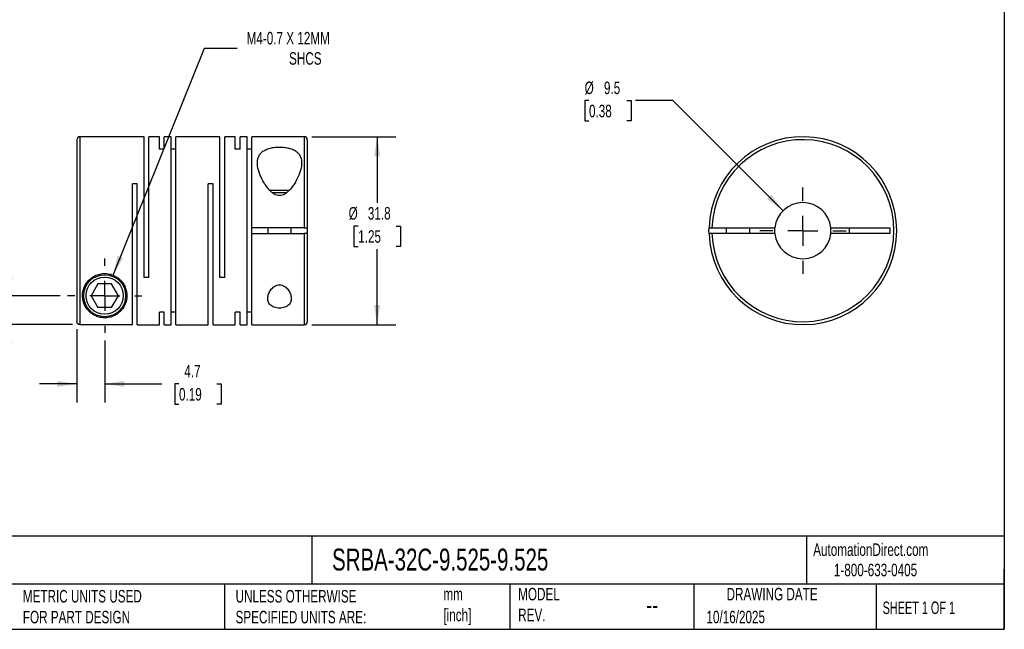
# Model space of a CAD drawing. Header units: millimetres. Extents: x 6 to 273, y 6 to 210.
# Tile 2 of 3: x 106 to 273, y 6 to 109. Entities that reach past the tile are written whole.
import ezdxf

# ---------------------------------------------------------------- set-up
doc = ezdxf.new("R2010")
doc.units = ezdxf.units.MM
doc.linetypes.add('SLD-Center', pattern=[19.05, 15.24, -1.27, 1.27, -1.27])
doc.linetypes.add('SLD-Solid', pattern=[0])
doc.layers.add('CENTER', color=40, linetype='SLD-Center')
doc.layers.add('DIMENSIONS', color=140, linetype='SLD-Solid', lineweight=25)
doc.layers.add('TEXT', color=140, linetype='SLD-Solid', lineweight=25)
doc.styles.add('SLDTEXTSTYLE0', font='TXT', dxfattribs={"width": 0.7})
doc.styles.add('SLDTEXTSTYLE1', font='TXT', dxfattribs={"width": 0.65})
doc.dimstyles.new('SLDDIMSTYLE0', dxfattribs={"dimtxt": 2.158008, "dimasz": 3.302, "dimexe": 0, "dimexo": 0.0625, "dimgap": 0.539502, "dimtad": 0, "dimtih": 1, "dimtoh": 1, "dimdec": 1, "dimrnd": 1e-09, "dimzin": 12, "dimdsep": 46, "dimtxsty": 'SLDTEXTSTYLE0', "dimsah": 1, "dimcen": 0.09, "dimadec": 0, "dimazin": 3, "dimtfac": 1, "dimtdec": 1, "dimtmove": 0, "dimatfit": 0, "dimfxl": 0, "dimfrac": 2, "dimtolj": 1, "dimtzin": 12, "dimarcsym": 0})
doc.dimstyles.new('SLDDIMSTYLE1', dxfattribs={"dimtxt": 2.158008, "dimasz": 3.302, "dimexe": 0, "dimexo": 0.0625, "dimgap": 0.539502, "dimtad": 0, "dimtih": 1, "dimtoh": 1, "dimdec": 1, "dimrnd": 1e-09, "dimzin": 12, "dimdsep": 46, "dimtxsty": 'SLDTEXTSTYLE0', "dimsah": 1, "dimcen": 0.09, "dimadec": 0, "dimazin": 3, "dimtfac": 1, "dimtdec": 1, "dimtofl": 0, "dimtmove": 0, "dimatfit": 3, "dimfxl": 0, "dimfrac": 2, "dimtolj": 1, "dimtzin": 12, "dimarcsym": 0})
doc.dimstyles.new('SLDDIMSTYLE2', dxfattribs={"dimtxt": 2.158008, "dimasz": 3.302, "dimexe": 0, "dimexo": 0.0625, "dimgap": 0.539502, "dimtad": 0, "dimtih": 1, "dimtoh": 1, "dimdec": 1, "dimrnd": 1e-09, "dimzin": 12, "dimdsep": 46, "dimtxsty": 'SLDTEXTSTYLE0', "dimsah": 1, "dimcen": 0, "dimadec": 0, "dimazin": 3, "dimtfac": 1, "dimtdec": 1, "dimtofl": 0, "dimtmove": 0, "dimatfit": 3, "dimfxl": 0, "dimfrac": 2, "dimtolj": 1, "dimtzin": 12, "dimarcsym": 0})
doc.dimstyles.new('SLDDIMSTYLE3', dxfattribs={"dimtxt": 2.158008, "dimasz": 3.302, "dimexe": 0, "dimexo": 0.0625, "dimgap": 0.539502, "dimtad": 0, "dimtih": 1, "dimtoh": 1, "dimdec": 1, "dimrnd": 1e-09, "dimzin": 12, "dimdsep": 46, "dimtxsty": 'SLDTEXTSTYLE0', "dimsah": 1, "dimcen": 0, "dimadec": 0, "dimazin": 3, "dimtfac": 1, "dimtdec": 1, "dimtofl": 0, "dimtmove": 0, "dimatfit": 3, "dimfxl": 0, "dimfrac": 2, "dimtolj": 1, "dimtzin": 12, "dimarcsym": 0})

# ---------------------------------------------------------------- blocks, each defined once
blk = doc.blocks.new('_D')
at = {"layer": 'DIMENSIONS'}
for p, q in [((116.01, 57.13), (116.01, 44.7)), ((120.71, 55.23), (120.71, 44.7)), ((116.01, 47.87), (109.66, 47.87)), ((120.71, 47.87), (130.37, 47.87)), ((133.29, 47.87), (132.57, 47.87)), ((132.57, 47.87), (132.57, 44.44)), ((139.7, 47.87), (140.43, 47.87)), ((140.43, 47.87), (140.43, 44.44)), ((132.57, 44.44), (133.29, 44.44)), ((140.43, 44.44), (139.7, 44.44))]:
    blk.add_line(p, q, dxfattribs=at)
for points in [[(116.01, 47.87), (112.71, 48.38), (112.71, 47.37)], [(120.71, 47.87), (124.02, 47.37), (124.02, 48.38)]]:
    blk.add_solid(points, dxfattribs=at)
at = {"layer": 'DIMENSIONS', "char_height": 2.117, "attachment_point": 1, "style": 'SLDTEXTSTYLE0'}
for s, insert in [('4.7', (134.19, 51.09)), ('0.19', (133.29, 47.17))]:
    blk.add_mtext(s, dxfattribs=dict(at, insert=insert))
blk = doc.blocks.new('_D_1')
at = {"layer": 'DIMENSIONS'}
for p, q in [((87.97, 71.11), (87.24, 71.11)), ((87.24, 71.11), (87.24, 67.68)), ((94.38, 71.11), (95.1, 71.11)), ((95.1, 71.11), (95.1, 67.68)), ((98.27, 71.11), (104.62, 71.11)), ((104.62, 71.11), (104.62, 62.79)), ((87.24, 67.68), (87.97, 67.68)), ((95.1, 67.68), (94.38, 67.68)), ((113.15, 62.79), (101.45, 62.79)), ((115.24, 57.9), (101.45, 57.9)), ((104.62, 57.9), (104.62, 51.55))]:
    blk.add_line(p, q, dxfattribs=at)
for points in [[(104.62, 62.79), (105.13, 66.1), (104.11, 66.1)], [(104.62, 57.9), (104.11, 54.6), (105.13, 54.6)]]:
    blk.add_solid(points, dxfattribs=at)
at = {"layer": 'DIMENSIONS', "char_height": 2.117, "attachment_point": 1, "style": 'SLDTEXTSTYLE0'}
for s, insert in [('4.9', (88.86, 74.32)), ('0.19', (87.97, 70.41))]:
    blk.add_mtext(s, dxfattribs=dict(at, insert=insert))
blk = doc.blocks.new('_D_2')
at = {"layer": 'DIMENSIONS'}
for p, q in [((155.78, 89.69), (170.03, 89.69)), ((166.85, 89.69), (166.85, 78.49)), ((163.64, 74.57), (162.92, 74.57)), ((162.92, 74.57), (162.92, 71.14)), ((170.06, 74.57), (170.78, 74.57)), ((170.78, 74.57), (170.78, 71.14)), ((162.92, 71.14), (163.64, 71.14)), ((166.85, 57.89), (166.85, 70.66)), ((170.78, 71.14), (170.06, 71.14)), ((155.78, 57.89), (170.03, 57.89))]:
    blk.add_line(p, q, dxfattribs=at)
for points in [[(166.85, 89.69), (166.34, 86.39), (167.36, 86.39)], [(166.85, 57.89), (167.36, 61.2), (166.34, 61.2)]]:
    blk.add_solid(points, dxfattribs=at)
at = {"layer": 'DIMENSIONS', "char_height": 2.117, "attachment_point": 1, "style": 'SLDTEXTSTYLE0'}
for s, insert in [('%%c', (162.02, 77.79)), ('31.8', (165.27, 77.79)), ('1.25', (163.64, 73.87))]:
    blk.add_mtext(s, dxfattribs=dict(at, insert=insert))
blk = doc.blocks.new('_D_3')
at = {"layer": 'DIMENSIONS'}
for p, q in [((122.12, 66.27), (137.59, 104.69)), ((137.59, 104.69), (143.15, 104.69))]:
    blk.add_line(p, q, dxfattribs=at)
blk.add_solid([(122.12, 66.27), (123.82, 69.15), (122.88, 69.53)], dxfattribs=at)
at = {"layer": 'DIMENSIONS', "attachment_point": 1, "style": 'SLDTEXTSTYLE0'}
for s, insert, char_height in [('M4-0.7 X 12MM', (144.74, 107.42), 2.1167), ('SHCS', (151.93, 103.99), 2.117)]:
    blk.add_mtext(s, dxfattribs=dict(at, insert=insert, char_height=char_height))
blk = doc.blocks.new('SW_CENTERMARKSYMBOL_0')
at = {"layer": 'CENTER', "color": 0}
for p, q in [((0, 5.08), (0, 6.29)), ((0, 0), (0, 2.54)), ((-5.08, 0), (-6.29, 0)), ((0, 0), (-2.54, 0)), ((0, 0), (0, -2.54)), ((0, 0), (2.54, 0)), ((5.08, 0), (6.29, 0)), ((0, -5.08), (0, -6.29))]:
    blk.add_line(p, q, dxfattribs=at)
blk = doc.blocks.new('_D_4')
at = {"layer": 'DIMENSIONS'}
for p, q in [((202.72, 95.81), (202, 95.81)), ((202, 95.81), (202, 92.38)), ((209.13, 95.81), (209.86, 95.81)), ((209.86, 95.81), (209.86, 92.38)), ((216.93, 95.81), (210.58, 95.81)), ((235.58, 77.16), (216.93, 95.81)), ((202, 92.38), (202.72, 92.38)), ((209.86, 92.38), (209.13, 92.38))]:
    blk.add_line(p, q, dxfattribs=at)
blk.add_solid([(235.58, 77.16), (233.6, 79.86), (232.88, 79.14)], dxfattribs=at)
at = {"layer": 'DIMENSIONS', "char_height": 2.117, "attachment_point": 1, "style": 'SLDTEXTSTYLE0'}
for s, insert in [('%%c', (201.99, 99.02)), ('9.5', (205.25, 99.02)), ('0.38', (202.72, 95.1))]:
    blk.add_mtext(s, dxfattribs=dict(at, insert=insert))
blk = doc.blocks.new('SW_CENTERMARKSYMBOL_1')
at = {"layer": 'CENTER', "color": 0}
for p, q in [((0, 5.08), (0, 7.3025)), ((0, 0), (0, 2.54)), ((-5.08, 0), (-7.3025, 0)), ((0, 0), (-2.54, 0)), ((0, 0), (0, -2.54)), ((0, 0), (2.54, 0)), ((5.08, 0), (7.3025, 0)), ((0, -5.08), (0, -7.3025))]:
    blk.add_line(p, q, dxfattribs=at)

msp = doc.modelspace()

# ---------------------------------------------------------------- linework, layer by layer
for p, q in [((116.01, 89.19), (116.01, 58.4)), ((127.39, 89.69), (116.51, 89.69)), ((116.51, 89.69), (116.51, 57.9)), ((127.39, 65.89), (127.39, 89.69)), ((129.99, 89.69), (128.19, 89.69)), ((128.19, 65.89), (128.19, 89.69)), ((129.99, 87.59), (129.99, 89.69)), ((131.97, 89.69), (130.79, 89.69)), ((130.79, 87.59), (130.79, 89.69)), ((131.97, 57.89), (131.97, 89.69)), ((140.23, 89.69), (132.77, 89.69)), ((132.77, 57.89), (132.77, 89.69)), ((140.23, 65.89), (140.23, 89.69)), ((142.83, 89.69), (141.03, 89.69)), ((141.03, 65.89), (141.03, 89.69)), ((142.83, 87.59), (142.83, 89.69)), ((144.81, 89.69), (143.63, 89.69)), ((143.63, 87.59), (143.63, 89.69)), ((144.81, 57.89), (144.81, 89.69)), ((154.51, 89.69), (145.61, 89.69)), ((145.61, 74.29), (145.61, 89.69)), ((154.51, 89.69), (154.51, 74.29)), ((155.01, 89.19), (155.01, 74.29)), ((130.79, 87.59), (129.99, 87.59)), ((132.77, 87.59), (131.97, 87.59)), ((143.63, 87.59), (142.83, 87.59)), ((145.61, 87.59), (144.81, 87.59)), ((126.21, 81.69), (125.41, 81.69)), ((125.41, 57.9), (125.41, 81.69)), ((126.21, 57.89), (126.21, 81.69)), ((139.05, 81.69), (138.25, 81.69)), ((138.25, 57.89), (138.25, 81.69)), ((139.05, 57.89), (139.05, 81.69)), ((150.31, 80.59), (148.66, 80.59)), ((150.31, 80.19), (149.12, 80.19)), ((151.95, 80.59), (150.31, 80.59)), ((151.51, 80.19), (150.31, 80.19)), ((154.51, 74.29), (145.61, 74.29)), ((145.61, 73.29), (145.61, 74.29)), ((148.31, 74.29), (148.31, 73.29)), ((152.31, 73.29), (152.31, 74.29)), ((155.01, 74.29), (155.01, 73.29)), ((223.55, 74.29), (234.21, 74.29)), ((225.94, 74.29), (225.94, 73.29)), ((229.94, 73.29), (229.94, 74.29)), ((243.68, 74.29), (253.64, 74.29)), ((246.84, 73.29), (246.84, 74.29)), ((253.64, 74.29), (253.64, 73.29)), ((145.61, 57.89), (145.61, 73.29)), ((145.61, 73.29), (154.51, 73.29)), ((154.51, 73.29), (154.51, 57.89)), ((155.01, 73.29), (155.01, 58.39)), ((234.21, 73.29), (223.55, 73.29)), ((253.64, 73.29), (243.68, 73.29)), ((128.19, 65.89), (127.39, 65.89)), ((141.03, 65.89), (140.23, 65.89)), ((119.56, 64.79), (118.4, 62.79)), ((121.87, 64.79), (119.56, 64.79)), ((123.02, 62.79), (121.87, 64.79)), ((118.4, 62.79), (119.56, 60.79)), ((121.87, 60.79), (123.02, 62.79)), ((121.87, 60.79), (119.56, 60.79)), ((130.79, 60), (129.99, 60)), ((129.99, 57.89), (129.99, 60)), ((130.79, 57.89), (130.79, 60)), ((132.77, 60), (131.97, 60)), ((143.63, 60), (142.83, 60)), ((142.83, 57.89), (142.83, 60)), ((143.63, 57.89), (143.63, 60)), ((145.61, 60), (144.81, 60)), ((116.51, 57.9), (125.41, 57.9)), ((126.21, 57.89), (129.99, 57.89)), ((130.79, 57.89), (131.97, 57.89)), ((132.77, 57.89), (138.25, 57.89)), ((139.05, 57.89), (142.83, 57.89)), ((143.63, 57.89), (144.81, 57.89)), ((145.61, 57.89), (154.51, 57.89))]:
    msp.add_line(p, q)
at = {"flags": 128}
for points in [[(223.05, 73.29), (223.04, 73.79), (223.05, 74.29)], [(234.18, 73.79), (234.2, 74.24), (234.21, 74.29)], [(234.21, 73.29), (234.2, 73.35), (234.18, 73.79)]]:
    msp.add_lwpolyline(points, dxfattribs=at)
for radius in [3.55, 3.15]:
    msp.add_circle((120.71, 62.79), radius)
for centre, radius, start, end in [((116.51, 89.19), 0.5, 90, 180), ((154.51, 89.19), 0.5, 0, 90), ((238.94, 73.79), 15.9, 181.8021, 178.1979), ((238.94, 73.79), 15.4, 181.8606, 178.1394), ((238.94, 73.79), 4.76, 6.0264, 173.9736), ((238.94, 73.79), 4.76, 353.9736, 6.0264), ((238.94, 73.79), 4.76, 186.0264, 353.9736), ((154.51, 58.39), 0.5, 270, 0)]:
    msp.add_arc(centre, radius, start, end)
for points, knots in [([(150.31, 79.73), (150.47, 79.73), (150.63, 79.76), (150.93, 79.85), (151.07, 79.91), (151.46, 80.14), (151.7, 80.34), (152.12, 80.76), (152.3, 80.98), (152.64, 81.43), (152.8, 81.67), (153.22, 82.37), (153.46, 82.85), (153.83, 83.8), (153.96, 84.26), (154.09, 85.16), (154.08, 85.58), (153.93, 86.18), (153.86, 86.36), (153.65, 86.72), (153.52, 86.88), (153.2, 87.18), (153.01, 87.31), (152.58, 87.54), (152.34, 87.64), (151.94, 87.75), (151.8, 87.79), (151.51, 87.85), (151.36, 87.87), (150.92, 87.93), (150.6, 87.95), (150.14, 87.95), (149.98, 87.94), (149.67, 87.92), (149.52, 87.9), (149.07, 87.84), (148.79, 87.78), (148.26, 87.62), (148.02, 87.53), (147.6, 87.3), (147.41, 87.16), (147.09, 86.86), (146.97, 86.7), (146.76, 86.35), (146.69, 86.16), (146.55, 85.57), (146.54, 85.14), (146.67, 84.25), (146.8, 83.79), (147.08, 83.08), (147.19, 82.84), (147.42, 82.37), (147.55, 82.13), (147.83, 81.66), (147.99, 81.43), (148.33, 80.97), (148.52, 80.75), (148.83, 80.44), (148.94, 80.34), (149.18, 80.15), (149.3, 80.06), (149.56, 79.91), (149.71, 79.85), (150, 79.76), (150.16, 79.73), (150.31, 79.73)], [0, 0, 0, 0, 0.015625, 0.015625, 0.03125, 0.03125, 0.0625, 0.0625, 0.09375, 0.09375, 0.125, 0.125, 0.1875, 0.1875, 0.25, 0.25, 0.3125, 0.3125, 0.34375, 0.34375, 0.375, 0.375, 0.40625, 0.40625, 0.4375, 0.4375, 0.453125, 0.453125, 0.46875, 0.46875, 0.5, 0.5, 0.515625, 0.515625, 0.53125, 0.53125, 0.5625, 0.5625, 0.59375, 0.59375, 0.625, 0.625, 0.65625, 0.65625, 0.6875, 0.6875, 0.75, 0.75, 0.8125, 0.8125, 0.84375, 0.84375, 0.875, 0.875, 0.90625, 0.90625, 0.9375, 0.9375, 0.953125, 0.953125, 0.96875, 0.96875, 0.984375, 0.984375, 1, 1, 1, 1]), ([(154.51, 74.29), (154.65, 74.29), (154.77, 74.29), (154.96, 74.29), (155.01, 74.29), (155.01, 74.29)], [0, 0, 0, 0, 0.5, 0.5, 1, 1, 1, 1]), ([(223.05, 74.29), (223.05, 74.29), (223.11, 74.29), (223.29, 74.29), (223.42, 74.29), (223.55, 74.29)], [0, 0, 0, 0, 0.5, 0.5, 1, 1, 1, 1]), ([(155.01, 73.29), (155.01, 73.29), (154.96, 73.29), (154.78, 73.29), (154.65, 73.29), (154.51, 73.29)], [0, 0, 0, 0, 0.5, 0.5, 1, 1, 1, 1]), ([(223.55, 73.29), (223.42, 73.29), (223.29, 73.29), (223.11, 73.29), (223.05, 73.29), (223.05, 73.29)], [0, 0, 0, 0, 0.5, 0.5, 1, 1, 1, 1]), ([(116.96, 62.79), (116.96, 62.57), (116.98, 62.35), (117.06, 61.93), (117.11, 61.73), (117.32, 61.15), (117.51, 60.8), (117.87, 60.34), (118.01, 60.19), (118.3, 59.92), (118.46, 59.79), (118.82, 59.55), (119.01, 59.45), (119.33, 59.31), (119.45, 59.26), (119.69, 59.18), (119.82, 59.15), (120.1, 59.09), (120.25, 59.07), (120.55, 59.05), (120.71, 59.04), (121.02, 59.05), (121.17, 59.07), (121.46, 59.12), (121.6, 59.15), (121.98, 59.25), (122.2, 59.35), (122.61, 59.55), (122.79, 59.66), (123.11, 59.91), (123.26, 60.04), (123.54, 60.32), (123.67, 60.48), (124.01, 60.96), (124.18, 61.32), (124.36, 61.91), (124.41, 62.11), (124.46, 62.54), (124.47, 62.76), (124.45, 63.21), (124.42, 63.44), (124.3, 63.92), (124.22, 64.15), (124, 64.62), (123.86, 64.85), (123.61, 65.18), (123.52, 65.29), (123.32, 65.49), (123.22, 65.59), (122.88, 65.87), (122.63, 66.03), (122.09, 66.3), (121.8, 66.4), (121.35, 66.49), (121.19, 66.52), (120.88, 66.54), (120.73, 66.55), (120.26, 66.53), (119.95, 66.48), (119.51, 66.35), (119.37, 66.3), (119.09, 66.18), (118.96, 66.11), (118.57, 65.88), (118.34, 65.71), (117.92, 65.32), (117.74, 65.1), (117.44, 64.65), (117.32, 64.42), (117.04, 63.71), (116.96, 63.24), (116.96, 62.79)], [0, 0, 0, 0, 0.03125, 0.03125, 0.0625, 0.0625, 0.125, 0.125, 0.15625, 0.15625, 0.1875, 0.1875, 0.21875, 0.21875, 0.234375, 0.234375, 0.25, 0.25, 0.265625, 0.265625, 0.28125, 0.28125, 0.296875, 0.296875, 0.3125, 0.3125, 0.34375, 0.34375, 0.375, 0.375, 0.40625, 0.40625, 0.4375, 0.4375, 0.5, 0.5, 0.53125, 0.53125, 0.5625, 0.5625, 0.59375, 0.59375, 0.625, 0.625, 0.65625, 0.65625, 0.671875, 0.671875, 0.6875, 0.6875, 0.71875, 0.71875, 0.75, 0.75, 0.765625, 0.765625, 0.78125, 0.78125, 0.8125, 0.8125, 0.828125, 0.828125, 0.84375, 0.84375, 0.875, 0.875, 0.90625, 0.90625, 0.9375, 0.9375, 1, 1, 1, 1]), ([(150.31, 64.64), (150.15, 64.64), (149.99, 64.61), (149.7, 64.51), (149.56, 64.44), (149.32, 64.28), (149.2, 64.19), (149.01, 63.99), (148.92, 63.89), (148.68, 63.56), (148.56, 63.34), (148.39, 62.89), (148.33, 62.66), (148.31, 62.33), (148.31, 62.22), (148.34, 62.01), (148.36, 61.9), (148.43, 61.7), (148.47, 61.6), (148.59, 61.41), (148.66, 61.32), (148.92, 61.07), (149.14, 60.93), (149.55, 60.79), (149.7, 60.75), (150, 60.7), (150.16, 60.69), (150.48, 60.69), (150.64, 60.7), (150.94, 60.75), (151.09, 60.79), (151.36, 60.89), (151.48, 60.95), (151.7, 61.08), (151.8, 61.16), (152.05, 61.41), (152.17, 61.6), (152.3, 62.01), (152.32, 62.23), (152.29, 62.67), (152.24, 62.89), (152.07, 63.35), (151.95, 63.57), (151.71, 63.89), (151.62, 63.99), (151.42, 64.19), (151.31, 64.28), (151.06, 64.44), (150.93, 64.51), (150.63, 64.61), (150.48, 64.64), (150.31, 64.64)], [0, 0, 0, 0, 0.03125, 0.03125, 0.0625, 0.0625, 0.09375, 0.09375, 0.125, 0.125, 0.1875, 0.1875, 0.25, 0.25, 0.28125, 0.28125, 0.3125, 0.3125, 0.34375, 0.34375, 0.375, 0.375, 0.4375, 0.4375, 0.46875, 0.46875, 0.5, 0.5, 0.53125, 0.53125, 0.5625, 0.5625, 0.59375, 0.59375, 0.625, 0.625, 0.6875, 0.6875, 0.75, 0.75, 0.8125, 0.8125, 0.875, 0.875, 0.90625, 0.90625, 0.9375, 0.9375, 0.96875, 0.96875, 1, 1, 1, 1]), ([(116.51, 57.9), (116.38, 57.9), (116.25, 57.96), (116.07, 58.14), (116.01, 58.27), (116.01, 58.4)], [0, 0, 0, 0, 0.5, 0.5, 1, 1, 1, 1])]:
    msp.add_open_spline(points, degree=3, knots=knots)
at = {"layer": 'TEXT'}
for p, q in [((273.05, 209.55), (273.05, 6.35)), ((273.05, 22.13), (6.35, 22.13)), ((155.76, 22.13), (155.76, 13.97)), ((239.58, 22.13), (239.58, 13.97)), ((273.05, 6.35), (273.05, 16.51)), ((273.05, 13.97), (6.35, 13.97)), ((141, 13.97), (141, 6.35)), ((189.3, 13.97), (189.3, 6.35)), ((220.47, 13.97), (220.47, 6.35)), ((251.35, 13.97), (251.35, 6.35)), ((6.35, 6.35), (273.05, 6.35))]:
    msp.add_line(p, q, dxfattribs=at)

# ---------------------------------------------------------------- block references
at = {"layer": 'CENTER'}
for name, p in [('SW_CENTERMARKSYMBOL_1', (238.94, 73.79)), ('SW_CENTERMARKSYMBOL_0', (120.71, 62.79))]:
    msp.add_blockref(name, p, dxfattribs=at)

# ---------------------------------------------------------------- texts
at = {"layer": 'TEXT'}
for s, insert, char_height, attachment_point, style in [('SRBA-32C-9.525-9.525', (159.21, 20), 3.7042, 1, 'SLDTEXTSTYLE0'), ('AutomationDirect.com', (240.69, 20.88), 2.1167, 1, 'SLDTEXTSTYLE0'), ('1-800-633-0405', (244.19, 17.44), 2.1167, 1, 'SLDTEXTSTYLE0'), ('MODEL ^JREV.', (190.73, 13.36), 2.1167, 1, 'SLDTEXTSTYLE0'), ('DRAWING DATE', (233.73, 13.36), 2.1167, 2, 'SLDTEXTSTYLE0'), ('METRIC UNITS USED ^JFOR PART DESIGN', (106.85, 13), 2.1167, 1, 'SLDTEXTSTYLE0'), ('UNLESS OTHERWISE ^JSPECIFIED UNITS ARE:', (142.87, 13), 2.1167, 1, 'SLDTEXTSTYLE0'), ('mm^J[inch]', (178.06, 13.36), 2.117, 1, 'SLDTEXTSTYLE0'), ('--', (212.43, 12.08), 3.175, 1, 'SLDTEXTSTYLE0'), ('SHEET 1 OF 1', (252.44, 11.05), 2.1167, 1, 'SLDTEXTSTYLE1'), ('10/16/2025', (222.61, 9.49), 2.117, 1, 'SLDTEXTSTYLE0')]:
    msp.add_mtext(s, dxfattribs=dict(at, insert=insert, char_height=char_height, attachment_point=attachment_point, style=style))

# ---------------------------------------------------------------- dimensions: what is measured, and where the dimension line sits
at = {"layer": 'DIMENSIONS'}
dim = msp.add_diameter_dim_2p(p1=(119.31, 59.32), p2=(122.12, 66.27), text='M4-0.7 X 12MM\\PSHCS', dimstyle='SLDDIMSTYLE2', override={"dimpost": '<>'}, dxfattribs=at)
dim.commit()
dim.dimension.update_dxf_attribs({"geometry": '_D_3', "text_midpoint": (155.91, 104.69), "dimtype": 163})
dim = msp.add_diameter_dim_2p(p1=(242.31, 70.43), p2=(235.58, 77.16), dimstyle='SLDDIMSTYLE3', dxfattribs=at)
dim.commit()
dim.dimension.update_dxf_attribs({"geometry": '_D_4', "text_midpoint": (205.93, 95.81), "dimtype": 163})
dim = msp.add_linear_dim(base=(166.85, 57.89), p1=(154.51, 89.69), p2=(154.51, 57.89), angle=90, text='%%c<>', dimstyle='SLDDIMSTYLE1', dxfattribs=at)
dim.commit()
dim.dimension.update_dxf_attribs({"geometry": '_D_2', "text_midpoint": (166.85, 74.57), "dimtype": 160})
dim = msp.add_linear_dim(base=(104.62, 62.79), p1=(116.51, 57.9), p2=(114.42, 62.79), angle=90, dimstyle='SLDDIMSTYLE0', dxfattribs=at)
dim.commit()
dim.dimension.update_dxf_attribs({"geometry": '_D_1', "text_midpoint": (104.62, 71.11), "dimtype": 160})
dim = msp.add_linear_dim(base=(116.01, 47.87), p1=(120.71, 56.5), p2=(116.01, 58.4), dimstyle='SLDDIMSTYLE0', dxfattribs=at)
dim.commit()
dim.dimension.update_dxf_attribs({"geometry": '_D', "text_midpoint": (136.5, 47.87), "dimtype": 160})

doc.saveas('drawing.dxf')
